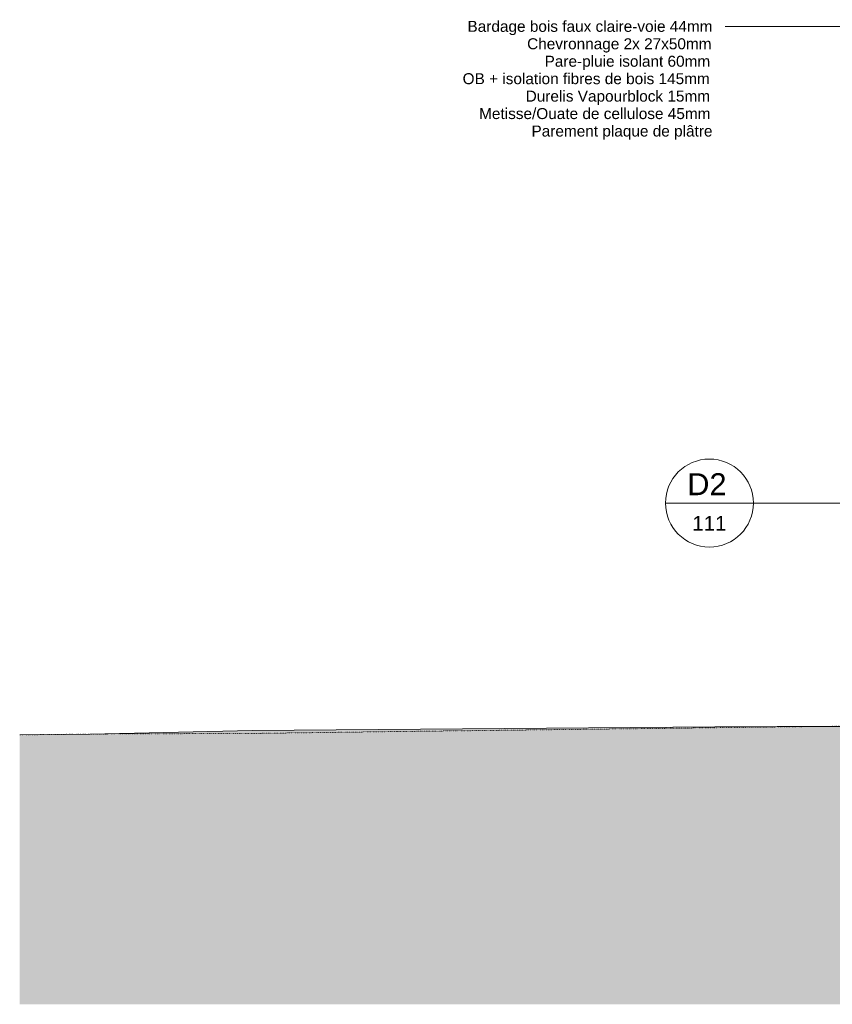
# Model space of a CAD drawing. Header units: millimetres. Extents: x -21851 to 219842, y -3161 to 6433.
# Tile 29 of 81: x 107722 to 113265, y -1945 to 4774. Entities that reach past the tile are written whole.
import ezdxf

# ---------------------------------------------------------------- set-up
doc = ezdxf.new("R2010")
doc.units = ezdxf.units.MM
doc.linetypes.add('A-pointilles', pattern=[0.53, 0, -0.53])
for name, color, linetype, lineweight in [('A-ANNO-SYMB', 150, 'Continuous', 9), ('C-TOPO-FNSH', 192, 'A-pointilles', 13), ('C-TOPO-PATT', 8, 'Continuous', 100), ('G-ANNO-TEXT', 231, 'Continuous', 9)]:
    doc.layers.add(name, color=color, linetype=linetype, lineweight=lineweight)
doc.styles.add('Arial', font='arial.ttf', dxfattribs={"height": 75})
doc.styles.add('Arial_1', font='arial.ttf', dxfattribs={"height": 150})
doc.styles.add('Arial_2', font='arial.ttf', dxfattribs={"height": 100})

# ---------------------------------------------------------------- blocks, each defined once
blk = doc.blocks.new('Vue de détail - Repère métrique-240729-COUPE KK_50')
at = {"layer": 'A-ANNO-SYMB'}
blk.add_line((4038.2, 5855.2), (4638.2, 5855.2), dxfattribs=at)
for start, end in [(0, 180), (180, 360)]:
    blk.add_arc((4338.2, 5855.2), 300, start, end, dxfattribs=at)

msp = doc.modelspace()

# ---------------------------------------------------------------- hatches: boundary and pattern name
at = {"layer": 'C-TOPO-PATT', "lineweight": 13}
h = msp.add_hatch(dxfattribs=at)
h.set_pattern_fill('FP_97', color=256, style=0, pattern_type=2)
h.set_pattern_definition([(45, (134070.62, 6040.61), (213.84253, 356.40374), [1612.9, -806.45]), (135, (134070.62, 6040.61), (213.84253, -356.40374), [1612.9, -806.45])])
h.paths.add_polyline_path([(107722.2, -1944.7), (166620.3, -1944.7), (166620.3, 5.6), (158733.8, -12.6), (158733.8, -75), (158503.8, -75), (158503.8, -605), (142235.6, -605), (142235.6, -20), (134870.5, -20.5), (131825.9, -25.3), (131825.9, -605), (114081.2, -605), (114081.2, -50), (112888.3, -50), (112464.6, -50.8), (109307.9, -75.4), (108201.8, -100.8), (107722.2, -106.8), (107722.2, -890.4)])

# ---------------------------------------------------------------- linework, layer by layer
at = {"layer": 'A-ANNO-SYMB'}
msp.add_line((113424, 1475.6), (112726.7, 1475.6), dxfattribs=at)
at = {"layer": 'C-TOPO-FNSH', "color": 7, "linetype": 'Continuous'}
for p, q in [((112464.6, -50.8), (109307.9, -75.4)), ((112888.3, -50), (112464.6, -50.8)), ((114081.2, -50), (112888.3, -50)), ((108201.8, -100.8), (107722.2, -106.8)), ((109307.9, -75.4), (108201.8, -100.8))]:
    msp.add_line(p, q, dxfattribs=at)
at = {"layer": 'C-TOPO-FNSH', "color": 40}
for p, q in [((116026.9, -14.6), (110293.8, -83.6)), ((108159.1, -101), (107722.2, -106.6)), ((109065.5, -97), (108159.1, -101)), ((109201.9, -97.9), (109065.5, -97)), ((110293.8, -83.6), (109201.9, -97.9))]:
    msp.add_line(p, q, dxfattribs=at)
at = {"layer": 'G-ANNO-TEXT', "color": 50}
msp.add_line((113635.3, 4728.6), (112535, 4728.6), dxfattribs=at)

# ---------------------------------------------------------------- block references
at = {"layer": 'A-ANNO-SYMB'}
msp.add_blockref('Vue de détail - Repère métrique-240729-COUPE KK_50', (108088.6, -4379.6), dxfattribs=at)

# ---------------------------------------------------------------- texts
at = {"layer": 'A-ANNO-SYMB', "attachment_point": 1}
for s, insert, char_height, width, style in [('D2', (112275.8, 1679.3), 150, 328.692, 'Arial_1'), ('111', (112309.8, 1387.4), 100, 288.607, 'Arial_2')]:
    msp.add_mtext(s, dxfattribs=dict(at, insert=insert, char_height=char_height, width=width, style=style))
at = {"layer": 'G-ANNO-TEXT', "color": 7, "char_height": 75, "attachment_point": 1, "style": 'Arial'}
for s, insert, width in [('Bardage bois faux claire-voie 44mm', (110776.5, 4766.1), 2008.227), ('Chevronnage 2x 27x50mm', (111183.3, 4647.1), 1515.189), ('Pare-pluie isolant 60mm', (111302.4, 4528), 1370.886), ('OB + isolation fibres de bois 145mm', (110743.4, 4409), 2048.312), ('Durelis Vapourblock 15mm', (111173.4, 4289.9), 1527.215), ('Metisse/Ouate de cellulose 45mm', (110855.9, 4170.8), 1912.025), ('Parement plaque de plâtre', (111213.1, 4051.8), 1479.113)]:
    msp.add_mtext(s, dxfattribs=dict(at, insert=insert, width=width))

doc.saveas('drawing.dxf')
